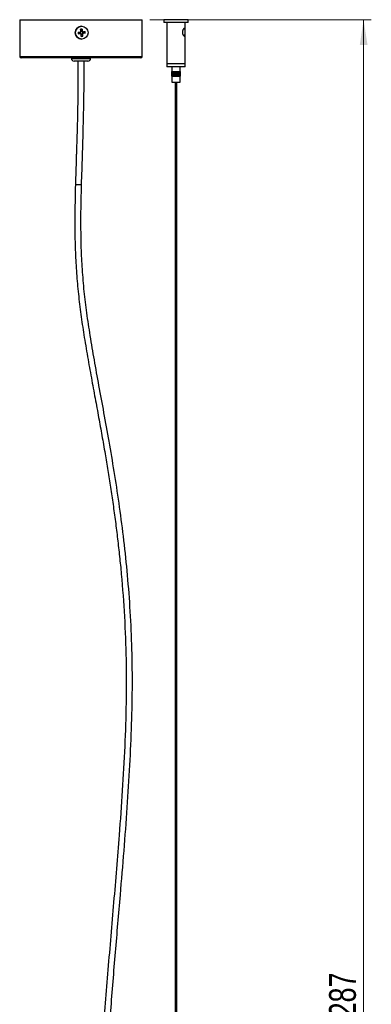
# Model space of a CAD drawing. Header units: millimetres. Extents: x 601 to 920, y 220 to 629.
# Tile 3 of 5: x 753 to 799, y 349 to 478. Entities that reach past the tile are written whole.
import ezdxf

# ---------------------------------------------------------------- set-up
doc = ezdxf.new("R2010")
doc.units = ezdxf.units.MM
doc.styles.add('SLDTEXTSTYLE0', font='TXT', dxfattribs={"width": 0.75})
doc.dimstyles.new('SLDDIMSTYLE0', dxfattribs={"dimtxt": 3.5, "dimasz": 3.302, "dimexe": 0, "dimexo": 0.0625, "dimgap": 0.875, "dimtad": 1, "dimdec": 0, "dimlfac": 5, "dimrnd": 1e-09, "dimzin": 12, "dimdsep": 46, "dimtxsty": 'SLDTEXTSTYLE0', "dimsah": 1, "dimcen": 0.09, "dimadec": 0, "dimazin": 3, "dimtfac": 1, "dimtdec": 0, "dimtofl": 0, "dimtmove": 0, "dimatfit": 3, "dimfxl": 0, "dimfrac": 2, "dimtolj": 1, "dimtzin": 12, "dimarcsym": 0})

# ---------------------------------------------------------------- blocks, each defined once
blk = doc.blocks.new('_D')
at = {"color": 7, "linetype": 'Continuous', "lineweight": 0}
for p, q in [((770.28, 477.78), (799.19, 477.78)), ((798.19, 477.78), (798.19, 220.3)), ((783.19, 220.3), (799.19, 220.3))]:
    blk.add_line(p, q, dxfattribs=at)
at = {"color": 7, "linetype": 'Continuous', "lineweight": 18}
for points in [[(798.19, 477.78), (797.69, 474.48), (798.7, 474.48)], [(798.19, 220.3), (798.7, 223.6), (797.69, 223.6)]]:
    blk.add_solid(points, dxfattribs=at)
at = {"color": 7, "linetype": 'Continuous', "lineweight": 18, "insert": (793.68, 345.47), "char_height": 3.5, "attachment_point": 1, "rotation": 90, "style": 'SLDTEXTSTYLE0'}
blk.add_mtext('1287', dxfattribs=at)

msp = doc.modelspace()

# ---------------------------------------------------------------- linework, layer by layer
at = {"color": 7, "linetype": 'Continuous', "lineweight": 25}
for p, q in [((753.28, 477.78), (753.28, 472.98)), ((753.28, 477.78), (761.28, 477.78)), ((761.28, 477.78), (769.28, 477.78)), ((769.28, 472.98), (769.28, 477.78)), ((772.09, 477.78), (772.09, 477.41)), ((773.02, 477.78), (772.09, 477.78)), ((773.02, 477.41), (772.09, 477.41)), ((772.48, 477.41), (772.48, 472.01)), ((775.27, 477.78), (773.02, 477.78)), ((775.27, 477.41), (773.02, 477.41)), ((774.88, 472.01), (774.88, 477.41)), ((775.27, 477.41), (775.27, 477.78)), ((761.17, 476.16), (761.19, 475.96)), ((761.45, 476.28), (761.25, 476.26)), ((761.37, 476.92), (761.37, 476.92)), ((761.43, 476.56), (761.45, 476.28)), ((761.45, 476.28), (761.46, 476.23)), ((761.57, 476), (761.55, 476.2)), ((761.62, 476.21), (761.62, 476.18)), ((761.85, 476.03), (761.67, 476.01)), ((760.92, 475.93), (761.19, 475.96)), ((761.24, 475.96), (761.19, 475.96)), ((761.29, 475.88), (761.49, 475.9)), ((761.37, 475.24), (761.37, 475.24)), ((761.48, 475.96), (761.49, 475.9)), ((761.53, 475.63), (761.5, 475.8)), ((761.57, 476), (761.51, 475.99)), ((761.58, 476), (761.57, 476)), ((761.28, 472.78), (753.48, 472.78)), ((760.03, 472.78), (760.03, 472.72)), ((761, 472.38), (760.37, 472.38)), ((762.19, 472.38), (761, 472.38)), ((769.08, 472.78), (761.28, 472.78)), ((762.53, 472.72), (762.53, 472.78)), ((772.48, 472.01), (772.48, 471.61)), ((774.88, 472.01), (772.48, 472.01)), ((773.18, 472.01), (772.48, 472.01)), ((774.88, 471.61), (772.48, 471.61)), ((773.12, 471.01), (773.12, 470.41)), ((773.12, 471.01), (773.13, 471.01)), ((773.12, 471.01), (773.12, 470.41)), ((773.12, 471.01), (773.12, 471.01)), ((773.12, 471.01), (773.12, 470.41)), ((773.12, 471.01), (773.12, 471.01)), ((773.12, 471.01), (773.12, 470.41)), ((773.12, 471.01), (773.12, 471.01)), ((773.12, 471.01), (773.12, 470.41)), ((773.12, 471.01), (773.12, 471.01)), ((773.13, 471.61), (773.13, 471.01)), ((773.13, 471.01), (773.13, 470.41)), ((773.13, 471.01), (773.14, 471.01)), ((773.13, 471.01), (773.13, 470.41)), ((773.13, 471.01), (773.13, 471.01)), ((773.13, 471.01), (773.13, 470.41)), ((773.13, 471.01), (773.13, 471.01)), ((773.14, 471.01), (773.14, 470.41)), ((773.14, 471.01), (773.15, 471.01)), ((773.15, 471.01), (773.15, 470.41)), ((773.15, 471.01), (773.16, 471.01)), ((773.15, 471.01), (773.15, 470.41)), ((773.15, 471.01), (773.15, 471.01)), ((773.16, 471.01), (773.16, 470.41)), ((773.16, 471.01), (773.17, 471.01)), ((773.17, 471.01), (773.17, 470.41)), ((773.17, 471.01), (773.18, 471.01)), ((774.88, 472.01), (773.18, 472.01)), ((773.18, 471.01), (773.18, 470.41)), ((773.18, 471.01), (773.19, 471.01)), ((773.19, 471.01), (773.19, 470.41)), ((773.19, 471.01), (773.2, 471.01)), ((773.2, 471.01), (773.2, 470.41)), ((773.2, 471.01), (773.21, 471.01)), ((773.21, 470.41), (773.21, 471.01)), ((773.21, 471.01), (773.21, 470.41)), ((773.21, 471.01), (773.22, 471.01)), ((773.22, 470.41), (773.22, 471.01)), ((773.22, 471.01), (773.22, 470.41)), ((773.22, 471.01), (773.23, 471.01)), ((773.23, 470.41), (773.23, 471.01)), ((773.23, 471.01), (773.23, 470.41)), ((773.23, 471.01), (773.23, 470.41)), ((773.23, 471.01), (773.24, 471.01)), ((773.23, 471.01), (773.23, 471.01)), ((773.24, 471.01), (773.24, 470.41)), ((773.24, 470.41), (773.24, 471.01)), ((773.24, 471.01), (773.24, 470.41)), ((773.24, 471.01), (773.25, 471.01)), ((773.24, 471.01), (773.24, 471.01)), ((773.25, 470.41), (773.25, 471.01)), ((773.25, 471.01), (773.25, 470.41)), ((773.25, 471.01), (773.25, 470.41)), ((773.25, 471.01), (773.27, 471.01)), ((773.25, 471.01), (773.25, 471.01)), ((773.27, 471.01), (773.27, 470.41)), ((773.27, 470.41), (773.27, 471.01)), ((773.27, 471.01), (773.27, 470.41)), ((773.27, 471.01), (773.28, 471.01)), ((773.27, 471.01), (773.27, 471.01)), ((773.28, 470.41), (773.28, 471.01)), ((773.28, 471.01), (773.28, 470.41)), ((773.28, 471.01), (773.28, 470.41)), ((773.28, 471.01), (773.29, 471.01)), ((773.28, 471.01), (773.28, 471.01)), ((773.29, 471.01), (773.29, 470.41)), ((773.29, 470.41), (773.29, 471.01)), ((773.29, 471.01), (773.3, 471.01)), ((773.3, 471.01), (773.3, 470.41)), ((773.3, 471.01), (773.31, 471.01)), ((773.31, 470.41), (773.31, 471.01)), ((773.31, 471.01), (773.31, 470.41)), ((773.31, 471.01), (773.31, 470.41)), ((773.31, 471.01), (773.32, 471.01)), ((773.31, 471.01), (773.31, 471.01)), ((773.32, 471.01), (773.32, 470.41)), ((773.32, 470.41), (773.32, 471.01)), ((773.32, 471.01), (773.33, 471.01)), ((773.33, 471.01), (773.33, 470.41)), ((773.33, 471.01), (773.34, 471.01)), ((773.34, 470.41), (773.34, 471.01)), ((773.34, 471.01), (773.34, 470.41)), ((773.34, 471.01), (773.34, 470.41)), ((773.34, 471.01), (773.35, 471.01)), ((773.34, 471.01), (773.34, 471.01)), ((773.35, 471.01), (773.35, 470.41)), ((773.35, 470.41), (773.35, 471.01)), ((773.35, 471.01), (773.36, 471.01)), ((773.36, 471.01), (773.36, 470.41)), ((773.36, 471.01), (773.37, 471.01)), ((773.37, 470.41), (773.37, 471.01)), ((773.37, 471.01), (773.37, 470.41)), ((773.37, 471.01), (773.38, 471.01)), ((773.38, 471.01), (773.38, 470.41)), ((773.38, 471.01), (773.39, 471.01)), ((773.39, 471.01), (773.39, 470.41)), ((773.39, 470.41), (773.39, 471.01)), ((773.39, 471.01), (773.39, 470.41)), ((773.39, 471.01), (773.4, 471.01)), ((773.39, 471.01), (773.39, 471.01)), ((773.4, 470.41), (773.4, 471.01)), ((773.4, 471.01), (773.4, 470.41)), ((773.4, 471.01), (773.41, 471.01)), ((773.41, 471.01), (773.41, 470.41)), ((773.41, 471.01), (773.42, 471.01)), ((773.42, 471.01), (773.42, 470.41)), ((773.42, 470.41), (773.42, 471.01)), ((773.42, 471.01), (773.43, 471.01)), ((773.43, 471.01), (773.43, 470.41)), ((773.43, 471.01), (773.44, 471.01)), ((773.44, 470.41), (773.44, 471.01)), ((773.44, 471.01), (773.44, 470.41)), ((773.44, 471.01), (773.45, 471.01)), ((773.45, 471.01), (773.45, 470.41)), ((773.45, 471.01), (773.46, 471.01)), ((773.46, 471.01), (773.46, 470.41)), ((773.46, 470.41), (773.46, 471.01)), ((773.46, 471.01), (773.47, 471.01)), ((773.47, 470.41), (773.47, 471.01)), ((773.47, 471.01), (773.47, 470.41)), ((773.47, 471.01), (773.47, 471.01)), ((773.48, 471.01), (773.48, 470.41)), ((773.48, 471.01), (773.48, 470.41)), ((773.48, 471.01), (773.49, 471.01)), ((773.48, 471.01), (773.48, 471.01)), ((773.49, 471.01), (773.49, 470.41)), ((773.49, 470.41), (773.49, 471.01)), ((773.49, 471.01), (773.5, 471.01)), ((773.5, 471.01), (773.5, 470.41)), ((773.5, 471.01), (773.51, 471.01)), ((773.51, 470.41), (773.51, 471.01)), ((773.51, 471.01), (773.51, 470.41)), ((773.51, 471.01), (773.52, 471.01)), ((773.52, 471.01), (773.52, 470.41)), ((773.52, 471.01), (773.53, 471.01)), ((773.53, 471.01), (773.53, 470.41)), ((773.53, 470.41), (773.53, 471.01)), ((773.53, 471.01), (773.54, 471.01)), ((773.54, 471.01), (773.54, 470.41)), ((773.54, 471.01), (773.55, 471.01)), ((773.55, 470.41), (773.55, 471.01)), ((773.55, 471.01), (773.55, 470.41)), ((773.55, 471.01), (773.56, 471.01)), ((773.56, 471.01), (773.56, 470.41)), ((773.56, 471.01), (773.57, 471.01)), ((773.57, 471.01), (773.57, 470.41)), ((773.57, 470.41), (773.57, 471.01)), ((773.57, 471.01), (773.58, 471.01)), ((773.58, 471.01), (773.58, 470.41)), ((773.58, 471.01), (773.59, 471.01)), ((773.59, 470.41), (773.59, 471.01)), ((773.59, 471.01), (773.59, 470.41)), ((773.59, 471.01), (773.6, 471.01)), ((773.6, 471.01), (773.6, 470.41)), ((773.6, 471.01), (773.61, 471.01)), ((773.61, 471.01), (773.61, 470.41)), ((773.61, 470.41), (773.61, 471.01)), ((773.61, 471.01), (773.62, 471.01)), ((773.62, 471.01), (773.62, 470.41)), ((773.62, 471.01), (773.63, 471.01)), ((773.63, 470.41), (773.63, 471.01)), ((773.63, 471.01), (773.63, 470.41)), ((773.63, 471.01), (773.64, 471.01)), ((773.64, 471.01), (773.64, 470.41)), ((773.64, 471.01), (773.65, 471.01)), ((773.65, 471.01), (773.65, 470.41)), ((773.65, 470.41), (773.65, 471.01)), ((773.65, 471.01), (773.66, 471.01)), ((773.66, 471.01), (773.66, 470.41)), ((773.66, 471.01), (773.67, 471.01)), ((773.67, 470.41), (773.67, 471.01)), ((773.67, 471.01), (773.67, 470.41)), ((773.67, 471.01), (773.68, 471.01)), ((773.68, 471.01), (773.68, 470.41)), ((773.68, 471.01), (773.69, 471.01)), ((773.69, 471.01), (773.69, 470.41)), ((773.69, 470.41), (773.69, 471.01)), ((773.69, 471.01), (773.7, 471.01)), ((773.7, 471.01), (773.7, 470.41)), ((773.7, 471.01), (773.71, 471.01)), ((773.71, 470.41), (773.71, 471.01)), ((773.71, 471.01), (773.71, 470.41)), ((773.71, 471.01), (773.72, 471.01)), ((773.72, 471.01), (773.72, 470.41)), ((773.72, 471.01), (773.73, 471.01)), ((773.73, 471.01), (773.73, 470.41)), ((773.73, 470.41), (773.73, 471.01)), ((773.73, 471.01), (773.74, 471.01)), ((773.74, 471.01), (773.74, 470.41)), ((773.74, 471.01), (773.75, 471.01)), ((773.75, 470.41), (773.75, 471.01)), ((773.75, 471.01), (773.75, 470.41)), ((773.75, 471.01), (773.76, 471.01)), ((773.76, 471.01), (773.76, 470.41)), ((773.76, 471.01), (773.77, 471.01)), ((773.77, 471.01), (773.77, 470.41)), ((773.77, 470.41), (773.77, 471.01)), ((773.77, 471.01), (773.78, 471.01)), ((773.78, 471.01), (773.78, 470.41)), ((773.78, 471.01), (773.79, 471.01)), ((773.79, 470.41), (773.79, 471.01)), ((773.79, 471.01), (773.79, 470.41)), ((773.79, 471.01), (773.8, 471.01)), ((773.8, 471.01), (773.8, 470.41)), ((773.8, 471.01), (773.81, 471.01)), ((773.81, 471.01), (773.81, 470.41)), ((773.81, 470.41), (773.81, 471.01)), ((773.81, 471.01), (773.82, 471.01)), ((773.82, 471.01), (773.82, 470.41)), ((773.82, 471.01), (773.83, 471.01)), ((773.83, 470.41), (773.83, 471.01)), ((773.83, 471.01), (773.83, 470.41)), ((773.83, 471.01), (773.84, 471.01)), ((773.84, 470.41), (773.84, 471.01)), ((773.84, 471.01), (773.84, 470.41)), ((773.84, 471.01), (773.84, 471.01)), ((773.85, 471.01), (773.85, 470.41)), ((773.85, 471.01), (773.86, 471.01)), ((773.86, 470.41), (773.86, 471.01)), ((773.86, 471.01), (773.86, 470.41)), ((773.86, 471.01), (773.86, 470.41)), ((773.86, 471.01), (773.86, 471.01)), ((773.86, 471.01), (773.88, 471.01)), ((773.88, 471.01), (773.88, 470.41)), ((773.88, 470.41), (773.88, 471.01)), ((773.88, 471.01), (773.88, 470.41)), ((773.88, 471.01), (773.88, 471.01)), ((773.88, 471.01), (773.9, 471.01)), ((773.9, 470.41), (773.9, 471.01)), ((773.9, 471.01), (773.9, 470.41)), ((773.9, 471.01), (773.9, 470.41)), ((773.9, 471.01), (773.9, 471.01)), ((773.9, 471.01), (773.91, 471.01)), ((773.91, 471.01), (773.91, 470.41)), ((773.91, 471.01), (773.92, 471.01)), ((773.92, 471.01), (773.92, 470.41)), ((773.92, 470.41), (773.92, 471.01)), ((773.92, 471.01), (773.93, 471.01)), ((773.93, 471.01), (773.93, 470.41)), ((773.93, 471.01), (773.94, 471.01)), ((773.94, 470.41), (773.94, 471.01)), ((773.94, 471.01), (773.94, 470.41)), ((773.94, 471.01), (773.95, 471.01)), ((773.95, 471.01), (773.95, 470.41)), ((773.95, 470.41), (773.95, 471.01)), ((773.95, 471.01), (773.95, 470.41)), ((773.95, 471.01), (773.95, 471.01)), ((773.95, 471.01), (773.97, 471.01)), ((773.97, 470.41), (773.97, 471.01)), ((773.97, 471.01), (773.97, 470.41)), ((773.97, 471.01), (773.97, 470.41)), ((773.97, 471.01), (773.97, 471.01)), ((773.97, 471.01), (773.99, 471.01)), ((773.99, 471.01), (773.99, 470.41)), ((773.99, 470.41), (773.99, 471.01)), ((773.99, 471.01), (773.99, 470.41)), ((773.99, 471.01), (773.99, 471.01)), ((773.99, 471.01), (774, 471.01)), ((774, 470.41), (774, 471.01)), ((774, 471.01), (774, 470.41)), ((774, 471.01), (774, 470.41)), ((774, 471.01), (774, 471.01)), ((774, 471.01), (774.02, 471.01)), ((774.02, 471.01), (774.02, 470.41)), ((774.02, 470.41), (774.02, 471.01)), ((774.02, 471.01), (774.02, 470.41)), ((774.02, 471.01), (774.02, 471.01)), ((774.02, 471.01), (774.03, 471.01)), ((774.03, 470.41), (774.03, 471.01)), ((774.03, 471.01), (774.03, 470.41)), ((774.03, 471.01), (774.03, 471.01)), ((774.04, 471.01), (774.04, 470.41)), ((774.04, 471.01), (774.05, 471.01)), ((774.05, 471.01), (774.05, 470.41)), ((774.05, 470.41), (774.05, 471.01)), ((774.05, 471.01), (774.05, 470.41)), ((774.05, 471.01), (774.05, 471.01)), ((774.05, 471.01), (774.06, 471.01)), ((774.06, 471.01), (774.06, 470.41)), ((774.06, 471.01), (774.06, 470.41)), ((774.06, 471.01), (774.08, 471.01)), ((774.08, 471.01), (774.08, 470.41)), ((774.08, 471.01), (774.08, 470.41)), ((774.08, 471.01), (774.09, 471.01)), ((774.09, 471.01), (774.09, 470.41)), ((774.09, 471.01), (774.1, 471.01)), ((774.1, 471.01), (774.1, 470.41)), ((774.1, 471.01), (774.12, 471.01)), ((774.12, 471.01), (774.12, 470.41)), ((774.12, 471.01), (774.13, 471.01)), ((774.13, 471.01), (774.13, 470.41)), ((774.13, 471.01), (774.14, 471.01)), ((774.14, 471.01), (774.14, 470.41)), ((774.14, 471.01), (774.15, 471.01)), ((774.15, 471.01), (774.15, 470.41)), ((774.15, 471.01), (774.16, 471.01)), ((774.16, 471.01), (774.16, 470.41)), ((774.16, 471.01), (774.17, 471.01)), ((774.17, 471.01), (774.17, 470.41)), ((774.17, 471.01), (774.18, 471.01)), ((774.18, 471.01), (774.18, 470.41)), ((774.18, 471.01), (774.19, 471.01)), ((774.19, 471.01), (774.19, 470.41)), ((774.19, 471.01), (774.2, 471.01)), ((774.2, 471.01), (774.2, 470.41)), ((774.2, 471.01), (774.2, 470.41)), ((774.2, 471.01), (774.2, 471.01)), ((774.2, 471.01), (774.21, 471.01)), ((774.21, 471.01), (774.21, 470.41)), ((774.21, 471.01), (774.21, 470.41)), ((774.21, 471.01), (774.21, 471.01)), ((774.21, 471.01), (774.22, 471.01)), ((774.22, 471.01), (774.22, 470.41)), ((774.22, 471.01), (774.22, 470.41)), ((774.22, 471.01), (774.22, 471.01)), ((774.22, 471.01), (774.23, 471.01)), ((774.23, 471.01), (774.23, 471.61)), ((774.23, 471.01), (774.23, 470.41)), ((774.23, 471.01), (774.23, 470.41)), ((774.23, 471.01), (774.23, 471.01)), ((774.23, 471.01), (774.23, 470.41)), ((774.23, 471.01), (774.23, 471.01)), ((774.23, 471.01), (774.23, 470.41)), ((774.23, 471.01), (774.23, 471.01)), ((774.23, 471.01), (774.23, 470.41)), ((774.23, 471.01), (774.23, 471.01)), ((774.88, 471.61), (774.88, 472.01)), ((773.12, 470.41), (773.13, 470.41)), ((773.12, 470.41), (773.12, 470.41)), ((773.12, 470.41), (773.12, 470.41)), ((773.12, 470.41), (773.12, 470.41)), ((773.12, 470.41), (773.12, 470.41)), ((773.13, 470.41), (773.13, 469.61)), ((773.13, 470.41), (773.14, 470.41)), ((773.13, 470.41), (773.13, 470.41)), ((773.13, 470.41), (773.13, 470.41)), ((773.13, 469.61), (774.23, 469.61)), ((773.14, 470.41), (773.15, 470.41)), ((773.15, 470.41), (773.16, 470.41)), ((773.15, 470.41), (773.15, 470.41)), ((773.16, 470.41), (773.17, 470.41)), ((773.17, 470.41), (773.18, 470.41)), ((773.18, 470.41), (773.19, 470.41)), ((773.19, 470.41), (773.2, 470.41)), ((773.2, 470.41), (773.21, 470.41)), ((773.21, 470.41), (773.22, 470.41)), ((773.22, 470.41), (773.23, 470.41)), ((773.23, 470.41), (773.24, 470.41)), ((773.23, 470.41), (773.23, 470.41)), ((773.24, 470.41), (773.25, 470.41)), ((773.24, 470.41), (773.24, 470.41)), ((773.25, 470.41), (773.27, 470.41)), ((773.25, 470.41), (773.25, 470.41)), ((773.27, 470.41), (773.28, 470.41)), ((773.27, 470.41), (773.27, 470.41)), ((773.28, 470.41), (773.29, 470.41)), ((773.28, 470.41), (773.28, 470.41)), ((773.29, 470.41), (773.3, 470.41)), ((773.3, 470.41), (773.31, 470.41)), ((773.31, 470.41), (773.32, 470.41)), ((773.31, 470.41), (773.31, 470.41)), ((773.32, 470.41), (773.33, 470.41)), ((773.33, 470.41), (773.34, 470.41)), ((773.34, 470.41), (773.35, 470.41)), ((773.34, 470.41), (773.34, 470.41)), ((773.35, 470.41), (773.36, 470.41)), ((773.36, 470.41), (773.37, 470.41)), ((773.37, 470.41), (773.38, 470.41)), ((773.38, 470.41), (773.39, 470.41)), ((773.39, 470.41), (773.4, 470.41)), ((773.39, 470.41), (773.39, 470.41)), ((773.4, 470.41), (773.41, 470.41)), ((773.41, 470.41), (773.42, 470.41)), ((773.42, 470.41), (773.43, 470.41)), ((773.43, 470.43), (773.47, 470.43)), ((773.43, 470.41), (773.44, 470.41)), ((773.44, 470.41), (773.45, 470.41)), ((773.45, 470.41), (773.46, 470.41)), ((773.46, 470.41), (773.47, 470.41)), ((773.47, 470.41), (773.47, 470.41)), ((773.48, 470.41), (773.49, 470.41)), ((773.48, 470.41), (773.48, 470.41)), ((773.49, 470.41), (773.5, 470.41)), ((773.5, 470.41), (773.51, 470.41)), ((773.51, 470.41), (773.52, 470.41)), ((773.52, 470.41), (773.53, 470.41)), ((773.53, 470.41), (773.54, 470.41)), ((773.54, 470.41), (773.55, 470.41)), ((773.55, 470.41), (773.56, 470.41)), ((773.56, 470.41), (773.57, 470.41)), ((773.56, 469.61), (773.56, 256.97)), ((773.57, 470.41), (773.58, 470.41)), ((773.58, 470.41), (773.59, 470.41)), ((773.59, 470.41), (773.6, 470.41)), ((773.6, 470.41), (773.61, 470.41)), ((773.61, 470.41), (773.62, 470.41)), ((773.62, 470.41), (773.63, 470.41)), ((773.63, 470.41), (773.64, 470.41)), ((773.64, 470.41), (773.65, 470.41)), ((773.65, 470.41), (773.66, 470.41)), ((773.66, 470.41), (773.67, 470.41)), ((773.67, 470.41), (773.68, 470.41)), ((773.68, 470.41), (773.69, 470.41)), ((773.69, 470.41), (773.7, 470.41)), ((773.7, 470.41), (773.71, 470.41)), ((773.71, 470.41), (773.72, 470.41)), ((773.72, 470.41), (773.73, 470.41)), ((773.73, 470.41), (773.74, 470.41)), ((773.74, 470.41), (773.75, 470.41)), ((773.75, 470.41), (773.76, 470.41)), ((773.76, 470.41), (773.77, 470.41)), ((773.77, 470.41), (773.78, 470.41)), ((773.78, 470.41), (773.79, 470.41)), ((773.79, 470.41), (773.8, 470.41)), ((773.8, 470.41), (773.81, 470.41)), ((773.8, 256.97), (773.8, 469.61)), ((773.81, 470.41), (773.82, 470.41)), ((773.82, 470.41), (773.83, 470.41)), ((773.83, 470.41), (773.84, 470.41)), ((773.84, 470.41), (773.84, 470.41)), ((773.85, 470.41), (773.86, 470.41)), ((773.86, 470.41), (773.86, 470.41)), ((773.86, 470.41), (773.88, 470.41)), ((773.88, 470.41), (773.88, 470.41)), ((773.88, 470.41), (773.9, 470.41)), ((773.9, 470.41), (773.9, 470.41)), ((773.9, 470.41), (773.91, 470.41)), ((773.91, 470.41), (773.92, 470.41)), ((773.92, 470.41), (773.93, 470.41)), ((773.93, 470.41), (773.94, 470.41)), ((773.94, 470.41), (773.95, 470.41)), ((773.95, 470.41), (773.95, 470.41)), ((773.95, 470.41), (773.97, 470.41)), ((773.97, 470.41), (773.97, 470.41)), ((773.97, 470.41), (773.99, 470.41)), ((773.99, 470.41), (773.99, 470.41)), ((773.99, 470.41), (774, 470.41)), ((774, 470.41), (774, 470.41)), ((774, 470.41), (774.02, 470.41)), ((774.02, 470.41), (774.02, 470.41)), ((774.02, 470.41), (774.03, 470.41)), ((774.03, 470.41), (774.03, 470.41)), ((774.04, 470.41), (774.05, 470.41)), ((774.05, 470.41), (774.05, 470.41)), ((774.05, 470.41), (774.06, 470.41)), ((774.06, 470.41), (774.08, 470.41)), ((774.08, 470.41), (774.09, 470.41)), ((774.09, 470.41), (774.1, 470.41)), ((774.1, 470.41), (774.12, 470.41)), ((774.12, 470.41), (774.13, 470.41)), ((774.13, 470.41), (774.14, 470.41)), ((774.14, 470.41), (774.15, 470.41)), ((774.15, 470.41), (774.16, 470.41)), ((774.16, 470.41), (774.17, 470.41)), ((774.17, 470.41), (774.18, 470.41)), ((774.18, 470.41), (774.19, 470.41)), ((774.19, 470.41), (774.2, 470.41)), ((774.2, 470.41), (774.2, 470.41)), ((774.2, 470.41), (774.21, 470.41)), ((774.21, 470.41), (774.21, 470.41)), ((774.21, 470.41), (774.22, 470.41)), ((774.22, 470.41), (774.22, 470.41)), ((774.22, 470.41), (774.23, 470.41)), ((774.23, 469.61), (774.23, 470.41)), ((774.23, 470.41), (774.23, 470.41)), ((774.23, 470.41), (774.23, 470.41)), ((774.23, 470.41), (774.23, 470.41)), ((774.23, 470.41), (774.23, 470.41))]:
    msp.add_line(p, q, dxfattribs=at)
at = {"color": 8, "linetype": 'Continuous', "lineweight": 25}
for p, q in [((753.28, 472.98), (761.28, 472.98)), ((760.03, 472.72), (760.9, 472.72)), ((760.9, 472.72), (762.53, 472.72)), ((761.28, 472.98), (769.28, 472.98))]:
    msp.add_line(p, q, dxfattribs=at)
at = {"color": 7, "linetype": 'Continuous', "lineweight": 25, "flags": 128}
for points in [[(760.9, 476.13), (760.93, 476.14), (760.97, 476.14), (761, 476.14), (761.04, 476.15), (761.07, 476.15), (761.11, 476.16), (761.14, 476.16), (761.18, 476.16)], [(761.55, 476.2), (761.58, 476.21), (761.62, 476.21), (761.66, 476.21), (761.69, 476.22), (761.73, 476.22), (761.76, 476.23), (761.79, 476.23), (761.83, 476.23)], [(761.85, 476.03), (761.82, 476.03), (761.78, 476.02), (761.75, 476.02), (761.71, 476.01), (761.68, 476.01), (761.64, 476.01), (761.61, 476), (761.57, 476)], [(761.2, 475.96), (761.17, 475.96), (761.13, 475.95), (761.09, 475.95), (761.06, 475.94), (761.02, 475.94), (760.99, 475.94), (760.95, 475.93), (760.92, 475.93)]]:
    msp.add_lwpolyline(points, dxfattribs=at)
at = {"color": 7, "linetype": 'Continuous', "lineweight": 25}
msp.add_circle((761.37, 476.08), 0.84, dxfattribs=at)
for centre, radius, start, end in [((761.37, 476.08), 0.84, 90.0029, 269.9971), ((765.07, 476.48), 4.18, 184.7129, 187.5355), ((761.37, 476.08), 0.213, 125.0896, 157.1634), ((761.37, 476.08), 0.17, 148.8853, 223.3631), ((761.76, 472.48), 4.09, 94.6836, 97.5664), ((608.68, 459.71), 153.47, 6.1901, 6.2956), ((761.37, 476.08), 0.17, 133.3677, 148.8853), ((761.37, 476.08), 0.17, 58.8817, 133.3683), ((608.89, 459.73), 153.47, 6.1901, 6.2956), ((761.37, 476.08), 0.213, 35.0854, 67.1601), ((761.37, 476.08), 0.17, 43.3637, 58.8817), ((761.37, 476.08), 0.17, 328.8853, 43.3631), ((757.87, 475.71), 3.99, 4.6459, 7.6025), ((761.37, 476.08), 0.213, 215.0854, 247.1601), ((761.37, 476.08), 0.17, 223.3637, 238.8817), ((761.37, 476.08), 0.17, 238.8817, 313.3683), ((608.89, 459.71), 153.26, 5.9527, 6.0583), ((760.99, 479.66), 4.07, 274.6764, 277.5736), ((761.37, 476.08), 0.17, 313.3677, 328.8853), ((761.37, 476.08), 0.213, 305.0896, 337.1634), ((609.09, 459.73), 153.26, 5.9527, 6.0583), ((753.48, 472.98), 0.2, 180, 270), ((760.37, 472.72), 0.34, 180, 270), ((762.19, 472.72), 0.34, 270, 0), ((769.08, 472.98), 0.2, 270, 0)]:
    msp.add_arc(centre, radius, start, end, dxfattribs=at)
for points, knots in [([(761.06, 476.84), (761.07, 476.85), (761.11, 476.89), (761.2, 476.92), (761.3, 476.94), (761.35, 476.92), (761.37, 476.91)], [0, 0, 0, 0, 0.145153, 0.49064, 0.835904, 1, 1, 1, 1]), ([(761.22, 476.17), (761.22, 476.17), (761.21, 476.17), (761.19, 476.17), (761.18, 476.16), (761.18, 476.16)], [0, 0, 0, 0, 0.244803, 0.881329, 1, 1, 1, 1]), ([(761.25, 476.26), (761.25, 476.25), (761.25, 476.24), (761.25, 476.22), (761.25, 476.21), (761.25, 476.2)], [0, 0, 0, 0, 0.1186712, 0.7551968, 1, 1, 1, 1]), ([(761.46, 476.23), (761.46, 476.23), (761.46, 476.25), (761.46, 476.26), (761.46, 476.28), (761.46, 476.28)], [0, 0, 0, 0, 0.244803, 0.881329, 1, 1, 1, 1]), ([(761.55, 476.2), (761.55, 476.2), (761.53, 476.2), (761.51, 476.2), (761.5, 476.2), (761.49, 476.2)], [0, 0, 0, 0, 0.1186712, 0.7551968, 1, 1, 1, 1]), ([(761.62, 476.18), (761.62, 476.14), (761.62, 476.08), (761.58, 476.02), (761.57, 476)], [0, 0, 0, 0, 0.606504, 1, 1, 1, 1]), ([(774.77, 475.65), (774.75, 475.66), (774.71, 475.66), (774.66, 475.72), (774.62, 475.77), (774.59, 475.83), (774.56, 475.9), (774.54, 475.97), (774.52, 476.06), (774.52, 476.14), (774.52, 476.22), (774.54, 476.31), (774.56, 476.39), (774.59, 476.46), (774.62, 476.51), (774.66, 476.56), (774.7, 476.61), (774.74, 476.63), (774.78, 476.63), (774.81, 476.62), (774.84, 476.58), (774.86, 476.51), (774.87, 476.44), (774.87, 476.36), (774.87, 476.26), (774.87, 476.15), (774.87, 476.06), (774.87, 475.98), (774.87, 475.9), (774.86, 475.83), (774.86, 475.77), (774.84, 475.71), (774.82, 475.67), (774.79, 475.65), (774.78, 475.65), (774.77, 475.65)], [0, 0, 0, 0, 0.043524, 0.086931, 0.110185, 0.133432, 0.162494, 0.19155, 0.220604, 0.249659, 0.278713, 0.307767, 0.336822, 0.365636, 0.392954, 0.418369, 0.44191, 0.486453, 0.507992, 0.528818, 0.570865, 0.615706, 0.641056, 0.6664, 0.717477, 0.747183, 0.776888, 0.806593, 0.836188, 0.865014, 0.892369, 0.917825, 0.965513, 0.982593, 1, 1, 1, 1]), ([(761.2, 475.96), (761.2, 475.96), (761.21, 475.96), (761.23, 475.96), (761.24, 475.96), (761.24, 475.96)], [0, 0, 0, 0, 0.118671, 0.755197, 1, 1, 1, 1]), ([(761.28, 475.94), (761.28, 475.93), (761.28, 475.92), (761.29, 475.9), (761.29, 475.89), (761.29, 475.89)], [0, 0, 0, 0, 0.2448032, 0.8813288, 1, 1, 1, 1]), ([(761.48, 475.9), (761.47, 475.9), (761.44, 475.86), (761.37, 475.84), (761.3, 475.84), (761.28, 475.84)], [0, 0, 0, 0, 0.100821, 0.651999, 1, 1, 1, 1]), ([(761.5, 475.91), (761.5, 475.91), (761.49, 475.92), (761.49, 475.94), (761.49, 475.95), (761.48, 475.96)], [0, 0, 0, 0, 0.118671, 0.755197, 1, 1, 1, 1]), ([(761.51, 475.99), (761.52, 475.99), (761.54, 476), (761.55, 476), (761.57, 476), (761.57, 476)], [0, 0, 0, 0, 0.244803, 0.881329, 1, 1, 1, 1]), ([(760.89, 472.38), (760.89, 472.14), (760.89, 471.72), (760.89, 471.15), (760.89, 470.67), (760.89, 469.78), (760.88, 468.48), (760.85, 466.82), (760.83, 465.43), (760.8, 464.25), (760.77, 463.23), (760.74, 462.18), (760.71, 461.31), (760.69, 460.64), (760.67, 460.06), (760.65, 459.35), (760.62, 458.46), (760.59, 457.39), (760.56, 456.63), (760.55, 456.21)], [0, 0, 0, 0, 0.044646, 0.07837, 0.105431, 0.133121, 0.244911, 0.344882, 0.442489, 0.501721, 0.563792, 0.632372, 0.695704, 0.725514, 0.758108, 0.802176, 0.857471, 0.923547, 1, 1, 1, 1]), ([(761.35, 456.19), (761.44, 458.74), (761.56, 462.46), (761.66, 466.89), (761.69, 469.74), (761.68, 471.41), (761.68, 472.38)], [0, 0, 0, 0, 0.471365, 0.690846, 0.819616, 1, 1, 1, 1]), ([(760.55, 456.21), (760.53, 455.18), (760.48, 453.16), (760.47, 450.21), (760.53, 447.39), (760.69, 444.64), (760.93, 441.94), (761.25, 439.27), (761.66, 436.54), (762.13, 433.77), (762.63, 431.01), (763.12, 428.36), (763.58, 425.85), (764.01, 423.44), (764.42, 421.14), (764.79, 418.88), (765.14, 416.68), (765.47, 414.45), (765.78, 412.2), (766.06, 409.93), (766.32, 407.64), (766.66, 404.26), (766.99, 399.77), (767.2, 394.17), (767.2, 388.52), (767.01, 382.82), (766.68, 377.05), (766.2, 370.25), (765.55, 362.45), (764.79, 353.68), (764.1, 344.94), (763.58, 336.82), (763.25, 329.29), (763.12, 322.36), (763.2, 315.41), (763.52, 308.12), (764.07, 300.47), (764.85, 292.42), (765.79, 284.28), (766.83, 276.02), (767.69, 269.45), (768.32, 264.6), (768.7, 261.51), (769.08, 258.42), (769.43, 255.34), (769.76, 252.32), (770.07, 249.25), (770.34, 246.21), (770.57, 243.19), (770.75, 240.39), (770.86, 238.28), (770.92, 236.81), (770.95, 235.93), (770.98, 235.07), (770.99, 234.2), (771.05, 233.37), (771.15, 232.84), (771.19, 232.6)], [0, 0, 0, 0, 0.013873, 0.026905, 0.039401, 0.051588, 0.063625, 0.075605, 0.087538, 0.100475, 0.113047, 0.125096, 0.136481, 0.147073, 0.157821, 0.167685, 0.177607, 0.187627, 0.197737, 0.207926, 0.218186, 0.228508, 0.253288, 0.278281, 0.303404, 0.328717, 0.354439, 0.380455, 0.419757, 0.459052, 0.497997, 0.536872, 0.567662, 0.598568, 0.629508, 0.660416, 0.69609, 0.731869, 0.76837, 0.805488, 0.84305, 0.856894, 0.87076, 0.884637, 0.898513, 0.912202, 0.925201, 0.939613, 0.953064, 0.965578, 0.97718, 0.981235, 0.985171, 0.988981, 0.992758, 0.996804, 1, 1, 1, 1]), ([(772, 232.6), (771.95, 232.83), (771.88, 233.26), (771.82, 233.88), (771.77, 234.99), (771.72, 237.23), (771.56, 240.46), (771.31, 244.19), (770.92, 248.8), (770.35, 254.46), (769.51, 261.63), (768.51, 269.38), (767.42, 277.7), (766.45, 285.49), (765.64, 292.7), (764.99, 299.3), (764.47, 305.94), (764.1, 312.62), (763.93, 319.33), (763.97, 326.04), (764.2, 333.12), (764.6, 340.54), (765.16, 348.26), (765.78, 355.88), (766.38, 362.85), (766.91, 369.15), (767.33, 374.8), (767.68, 380.31), (767.92, 385.71), (768.02, 390.98), (767.95, 396.09), (767.71, 401.01), (767.33, 405.72), (766.85, 410.24), (766.27, 414.57), (765.64, 418.69), (764.98, 422.63), (764.3, 426.37), (763.64, 429.91), (763.03, 433.27), (762.49, 436.43), (762.04, 439.4), (761.69, 442.3), (761.45, 445.13), (761.31, 447.94), (761.27, 450.69), (761.28, 453.44), (761.33, 455.27), (761.35, 456.19)], [0, 0, 0, 0, 0.003099, 0.005803, 0.008299, 0.018016, 0.03563, 0.051618, 0.067846, 0.097388, 0.127594, 0.164316, 0.201735, 0.239714, 0.269072, 0.298621, 0.328311, 0.358101, 0.387957, 0.417857, 0.447743, 0.482543, 0.517067, 0.551159, 0.584655, 0.610447, 0.635688, 0.660301, 0.684216, 0.707832, 0.730598, 0.752502, 0.773565, 0.7938, 0.813214, 0.831806, 0.849567, 0.866486, 0.882545, 0.897729, 0.91202, 0.925404, 0.937929, 0.950929, 0.963377, 0.975535, 0.987659, 1, 1, 1, 1])]:
    msp.add_open_spline(points, degree=3, knots=knots, dxfattribs=at)
at = {"color": 8, "linetype": 'Continuous', "lineweight": 25}
msp.add_open_spline([(761.35, 456.19), (761.35, 456.19), (761.35, 456.19), (761.3, 456.19), (761.21, 456.2), (761.1, 456.2), (761, 456.2), (760.91, 456.2), (760.83, 456.21), (760.74, 456.21), (760.64, 456.21), (760.58, 456.21), (760.55, 456.21), (760.55, 456.21), (760.55, 456.21)], degree=3, knots=[0, 0, 0, 0, 0.074594, 0.165101, 0.274285, 0.397404, 0.463153, 0.529689, 0.595681, 0.659637, 0.776146, 0.876952, 0.959631, 1, 1, 1, 1], dxfattribs=at)

# ---------------------------------------------------------------- dimensions: what is measured, and where the dimension line sits
at = {"color": 7, "linetype": 'Continuous', "lineweight": 18}
dim = msp.add_linear_dim(base=(798.19, 220.3), p1=(769.28, 477.78), p2=(782.19, 220.3), angle=90, dimstyle='SLDDIMSTYLE0', dxfattribs=at)
dim.commit()
dim.dimension.update_dxf_attribs({"geometry": '_D', "text_midpoint": (798.19, 350.65), "dimtype": 160})

doc.saveas('drawing.dxf')
